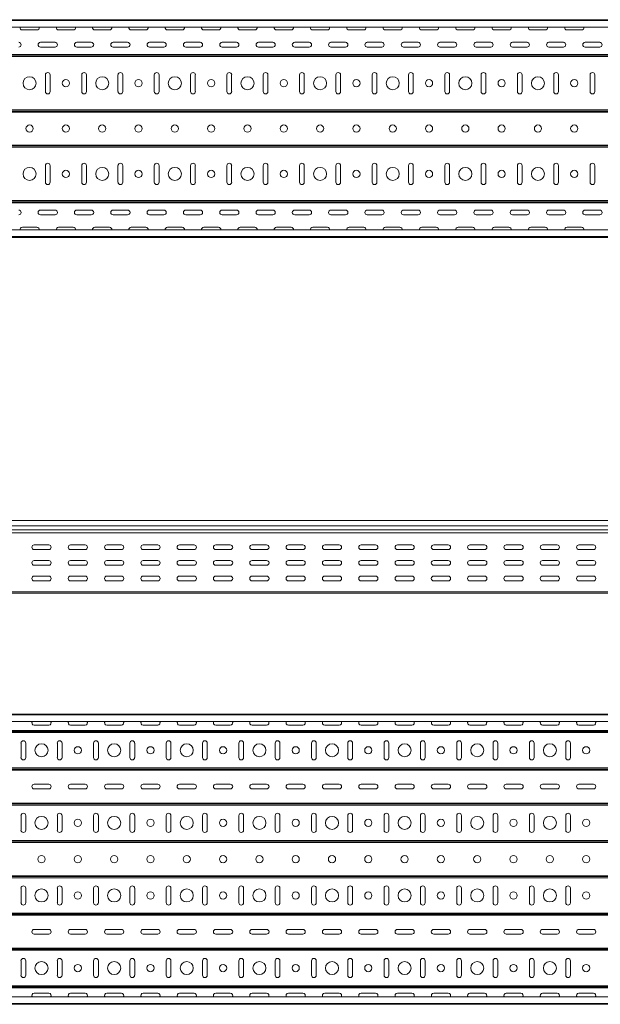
# Model space of a CAD drawing. Header units: millimetres. Extents: x -687 to 2818, y -3045 to -131.
# Tile 8 of 11: x 1198 to 1997, y -3043 to -1687. Entities that reach past the tile are written whole.
import ezdxf

# ---------------------------------------------------------------- set-up
doc = ezdxf.new("R2010")
doc.units = ezdxf.units.MM

msp = doc.modelspace()

# ---------------------------------------------------------------- linework, layer by layer
at = {"color": 7, "linetype": 'Continuous', "lineweight": 15}
for p, q in [((333.4, -1686.6), (2801.4, -1686.6)), ((2801.4, -1687.7), (333.4, -1687.7)), ((333.4, -1696.8), (2801.4, -1696.8)), ((1221.4, -1700.7), (1201.4, -1700.7)), ((1271.4, -1700.7), (1251.4, -1700.7)), ((1321.4, -1700.7), (1301.4, -1700.7)), ((1371.4, -1700.7), (1351.4, -1700.7)), ((1421.4, -1700.7), (1401.4, -1700.7)), ((1471.4, -1700.7), (1451.4, -1700.7)), ((1521.4, -1700.7), (1501.4, -1700.7)), ((1571.4, -1700.7), (1551.4, -1700.7)), ((1621.4, -1700.7), (1601.4, -1700.7)), ((1671.4, -1700.7), (1651.4, -1700.7)), ((1721.4, -1700.7), (1701.4, -1700.7)), ((1771.4, -1700.7), (1751.4, -1700.7)), ((1821.4, -1700.7), (1801.4, -1700.7)), ((1871.4, -1700.7), (1851.4, -1700.7)), ((1921.4, -1700.7), (1901.4, -1700.7)), ((1971.4, -1700.7), (1951.4, -1700.7)), ((1226.4, -1717.7), (1246.4, -1717.7)), ((1276.4, -1717.7), (1296.4, -1717.7)), ((1326.4, -1717.7), (1346.4, -1717.7)), ((1376.4, -1717.7), (1396.4, -1717.7)), ((1426.4, -1717.7), (1446.4, -1717.7)), ((1476.4, -1717.7), (1496.4, -1717.7)), ((1526.4, -1717.7), (1546.4, -1717.7)), ((1576.4, -1717.7), (1596.4, -1717.7)), ((1626.4, -1717.7), (1646.4, -1717.7)), ((1676.4, -1717.7), (1696.4, -1717.7)), ((1726.4, -1717.7), (1746.4, -1717.7)), ((1776.4, -1717.7), (1796.4, -1717.7)), ((1826.4, -1717.7), (1846.4, -1717.7)), ((1876.4, -1717.7), (1896.4, -1717.7)), ((1926.4, -1717.7), (1946.4, -1717.7)), ((1976.4, -1717.7), (1996.4, -1717.7)), ((333.4, -1734.4), (2801.4, -1734.4)), ((333.4, -1735.4), (2801.4, -1735.4)), ((333.4, -1735.5), (2801.4, -1735.5)), ((1246.4, -1724.2), (1226.4, -1724.2)), ((1296.4, -1724.2), (1276.4, -1724.2)), ((1346.4, -1724.2), (1326.4, -1724.2)), ((1396.4, -1724.2), (1376.4, -1724.2)), ((1446.4, -1724.2), (1426.4, -1724.2)), ((1496.4, -1724.2), (1476.4, -1724.2)), ((1546.4, -1724.2), (1526.4, -1724.2)), ((1596.4, -1724.2), (1576.4, -1724.2)), ((1646.4, -1724.2), (1626.4, -1724.2)), ((1696.4, -1724.2), (1676.4, -1724.2)), ((1746.4, -1724.2), (1726.4, -1724.2)), ((1796.4, -1724.2), (1776.4, -1724.2)), ((1846.4, -1724.2), (1826.4, -1724.2)), ((1896.4, -1724.2), (1876.4, -1724.2)), ((1946.4, -1724.2), (1926.4, -1724.2)), ((1996.4, -1724.2), (1976.4, -1724.2)), ((333.4, -1737.2), (2801.4, -1737.2)), ((1233.1, -1785.6), (1233.1, -1762.6)), ((1239.6, -1762.6), (1239.6, -1785.6)), ((1283.1, -1785.6), (1283.1, -1762.6)), ((1289.6, -1762.6), (1289.6, -1785.6)), ((1333.1, -1785.6), (1333.1, -1762.6)), ((1339.6, -1762.6), (1339.6, -1785.6)), ((1383.1, -1785.6), (1383.1, -1762.6)), ((1389.6, -1762.6), (1389.6, -1785.6)), ((1433.1, -1785.6), (1433.1, -1762.6)), ((1439.6, -1762.6), (1439.6, -1785.6)), ((1483.1, -1785.6), (1483.1, -1762.6)), ((1489.6, -1762.6), (1489.6, -1785.6)), ((1533.1, -1785.6), (1533.1, -1762.6)), ((1539.6, -1762.6), (1539.6, -1785.6)), ((1583.1, -1785.6), (1583.1, -1762.6)), ((1589.6, -1762.6), (1589.6, -1785.6)), ((1633.1, -1785.6), (1633.1, -1762.6)), ((1639.6, -1762.6), (1639.6, -1785.6)), ((1683.1, -1785.6), (1683.1, -1762.6)), ((1689.6, -1762.6), (1689.6, -1785.6)), ((1733.1, -1785.6), (1733.1, -1762.6)), ((1739.6, -1762.6), (1739.6, -1785.6)), ((1783.1, -1785.6), (1783.1, -1762.6)), ((1789.6, -1762.6), (1789.6, -1785.6)), ((1833.1, -1785.6), (1833.1, -1762.6)), ((1839.6, -1762.6), (1839.6, -1785.6)), ((1883.1, -1785.6), (1883.1, -1762.6)), ((1889.6, -1762.6), (1889.6, -1785.6)), ((1933.1, -1785.6), (1933.1, -1762.6)), ((1939.6, -1762.6), (1939.6, -1785.6)), ((1983.1, -1785.6), (1983.1, -1762.6)), ((1989.6, -1762.6), (1989.6, -1785.6)), ((333.4, -1810.9), (2801.4, -1810.9)), ((333.4, -1812.6), (2801.4, -1812.6)), ((333.4, -1812.7), (2801.4, -1812.7)), ((333.4, -1813.8), (2801.4, -1813.8)), ((333.4, -1859.4), (2801.4, -1859.4)), ((333.4, -1860.4), (2801.4, -1860.4)), ((333.4, -1860.5), (2801.4, -1860.5)), ((333.4, -1862.2), (2801.4, -1862.2)), ((1233.1, -1910.6), (1233.1, -1887.6)), ((1239.6, -1887.6), (1239.6, -1910.6)), ((1283.1, -1910.6), (1283.1, -1887.6)), ((1289.6, -1887.6), (1289.6, -1910.6)), ((1333.1, -1910.6), (1333.1, -1887.6)), ((1339.6, -1887.6), (1339.6, -1910.6)), ((1383.1, -1910.6), (1383.1, -1887.6)), ((1389.6, -1887.6), (1389.6, -1910.6)), ((1433.1, -1910.6), (1433.1, -1887.6)), ((1439.6, -1887.6), (1439.6, -1910.6)), ((1483.1, -1910.6), (1483.1, -1887.6)), ((1489.6, -1887.6), (1489.6, -1910.6)), ((1533.1, -1910.6), (1533.1, -1887.6)), ((1539.6, -1887.6), (1539.6, -1910.6)), ((1583.1, -1910.6), (1583.1, -1887.6)), ((1589.6, -1887.6), (1589.6, -1910.6)), ((1633.1, -1910.6), (1633.1, -1887.6)), ((1639.6, -1887.6), (1639.6, -1910.6)), ((1683.1, -1910.6), (1683.1, -1887.6)), ((1689.6, -1887.6), (1689.6, -1910.6)), ((1733.1, -1910.6), (1733.1, -1887.6)), ((1739.6, -1887.6), (1739.6, -1910.6)), ((1783.1, -1910.6), (1783.1, -1887.6)), ((1789.6, -1887.6), (1789.6, -1910.6)), ((1833.1, -1910.6), (1833.1, -1887.6)), ((1839.6, -1887.6), (1839.6, -1910.6)), ((1883.1, -1910.6), (1883.1, -1887.6)), ((1889.6, -1887.6), (1889.6, -1910.6)), ((1933.1, -1910.6), (1933.1, -1887.6)), ((1939.6, -1887.6), (1939.6, -1910.6)), ((1983.1, -1910.6), (1983.1, -1887.6)), ((1989.6, -1887.6), (1989.6, -1910.6)), ((333.4, -1935.9), (2801.4, -1935.9)), ((333.4, -1937.6), (2801.4, -1937.6)), ((333.4, -1937.7), (2801.4, -1937.7)), ((333.4, -1938.8), (2801.4, -1938.8)), ((1226.4, -1948.9), (1246.4, -1948.9)), ((1276.4, -1948.9), (1296.4, -1948.9)), ((1326.4, -1948.9), (1346.4, -1948.9)), ((1376.4, -1948.9), (1396.4, -1948.9)), ((1426.4, -1948.9), (1446.4, -1948.9)), ((1476.4, -1948.9), (1496.4, -1948.9)), ((1526.4, -1948.9), (1546.4, -1948.9)), ((1576.4, -1948.9), (1596.4, -1948.9)), ((1626.4, -1948.9), (1646.4, -1948.9)), ((1676.4, -1948.9), (1696.4, -1948.9)), ((1726.4, -1948.9), (1746.4, -1948.9)), ((1776.4, -1948.9), (1796.4, -1948.9)), ((1826.4, -1948.9), (1846.4, -1948.9)), ((1876.4, -1948.9), (1896.4, -1948.9)), ((1926.4, -1948.9), (1946.4, -1948.9)), ((1976.4, -1948.9), (1996.4, -1948.9)), ((1246.4, -1955.4), (1226.4, -1955.4)), ((1296.4, -1955.4), (1276.4, -1955.4)), ((1346.4, -1955.4), (1326.4, -1955.4)), ((1396.4, -1955.4), (1376.4, -1955.4)), ((1446.4, -1955.4), (1426.4, -1955.4)), ((1496.4, -1955.4), (1476.4, -1955.4)), ((1546.4, -1955.4), (1526.4, -1955.4)), ((1596.4, -1955.4), (1576.4, -1955.4)), ((1646.4, -1955.4), (1626.4, -1955.4)), ((1696.4, -1955.4), (1676.4, -1955.4)), ((1746.4, -1955.4), (1726.4, -1955.4)), ((1796.4, -1955.4), (1776.4, -1955.4)), ((1846.4, -1955.4), (1826.4, -1955.4)), ((1896.4, -1955.4), (1876.4, -1955.4)), ((1946.4, -1955.4), (1926.4, -1955.4)), ((1996.4, -1955.4), (1976.4, -1955.4)), ((2801.4, -1976.3), (333.4, -1976.3)), ((1201.4, -1972.4), (1221.4, -1972.4)), ((1251.4, -1972.4), (1271.4, -1972.4)), ((1301.4, -1972.4), (1321.4, -1972.4)), ((1351.4, -1972.4), (1371.4, -1972.4)), ((1401.4, -1972.4), (1421.4, -1972.4)), ((1451.4, -1972.4), (1471.4, -1972.4)), ((1501.4, -1972.4), (1521.4, -1972.4)), ((1551.4, -1972.4), (1571.4, -1972.4)), ((1601.4, -1972.4), (1621.4, -1972.4)), ((1651.4, -1972.4), (1671.4, -1972.4)), ((1701.4, -1972.4), (1721.4, -1972.4)), ((1751.4, -1972.4), (1771.4, -1972.4)), ((1801.4, -1972.4), (1821.4, -1972.4)), ((1851.4, -1972.4), (1871.4, -1972.4)), ((1901.4, -1972.4), (1921.4, -1972.4)), ((1951.4, -1972.4), (1971.4, -1972.4)), ((333.4, -1985.4), (2801.4, -1985.4)), ((333.4, -1986.6), (2801.4, -1986.6)), ((2817.8, -2376.5), (349.8, -2376.5)), ((349.8, -2384), (2817.8, -2384)), ((349.8, -2389.3), (2817.8, -2389.3)), ((349.8, -2389.6), (2817.8, -2389.6)), ((349.8, -2393.8), (2817.8, -2393.8)), ((1237.8, -2410.2), (1217.8, -2410.2)), ((1287.8, -2410.2), (1267.8, -2410.2)), ((1337.8, -2410.2), (1317.8, -2410.2)), ((1387.8, -2410.2), (1367.8, -2410.2)), ((1437.8, -2410.2), (1417.8, -2410.2)), ((1487.8, -2410.2), (1467.8, -2410.2)), ((1537.8, -2410.2), (1517.8, -2410.2)), ((1587.8, -2410.2), (1567.8, -2410.2)), ((1637.8, -2410.2), (1617.8, -2410.2)), ((1687.8, -2410.2), (1667.8, -2410.2)), ((1737.8, -2410.2), (1717.8, -2410.2)), ((1787.8, -2410.2), (1767.8, -2410.2)), ((1837.8, -2410.2), (1817.8, -2410.2)), ((1887.8, -2410.2), (1867.8, -2410.2)), ((1937.8, -2410.2), (1917.8, -2410.2)), ((1987.8, -2410.2), (1967.8, -2410.2)), ((1217.8, -2416.7), (1237.8, -2416.7)), ((1267.8, -2416.7), (1287.8, -2416.7)), ((1317.8, -2416.7), (1337.8, -2416.7)), ((1367.8, -2416.7), (1387.8, -2416.7)), ((1417.8, -2416.7), (1437.8, -2416.7)), ((1467.8, -2416.7), (1487.8, -2416.7)), ((1517.8, -2416.7), (1537.8, -2416.7)), ((1567.8, -2416.7), (1587.8, -2416.7)), ((1617.8, -2416.7), (1637.8, -2416.7)), ((1667.8, -2416.7), (1687.8, -2416.7)), ((1717.8, -2416.7), (1737.8, -2416.7)), ((1767.8, -2416.7), (1787.8, -2416.7)), ((1817.8, -2416.7), (1837.8, -2416.7)), ((1867.8, -2416.7), (1887.8, -2416.7)), ((1917.8, -2416.7), (1937.8, -2416.7)), ((1967.8, -2416.7), (1987.8, -2416.7)), ((1237.8, -2431.7), (1217.8, -2431.7)), ((1217.8, -2438.2), (1237.8, -2438.2)), ((1287.8, -2431.7), (1267.8, -2431.7)), ((1267.8, -2438.2), (1287.8, -2438.2)), ((1337.8, -2431.7), (1317.8, -2431.7)), ((1317.8, -2438.2), (1337.8, -2438.2)), ((1387.8, -2431.7), (1367.8, -2431.7)), ((1367.8, -2438.2), (1387.8, -2438.2)), ((1437.8, -2431.7), (1417.8, -2431.7)), ((1417.8, -2438.2), (1437.8, -2438.2)), ((1487.8, -2431.7), (1467.8, -2431.7)), ((1467.8, -2438.2), (1487.8, -2438.2)), ((1537.8, -2431.7), (1517.8, -2431.7)), ((1517.8, -2438.2), (1537.8, -2438.2)), ((1587.8, -2431.7), (1567.8, -2431.7)), ((1567.8, -2438.2), (1587.8, -2438.2)), ((1637.8, -2431.7), (1617.8, -2431.7)), ((1617.8, -2438.2), (1637.8, -2438.2)), ((1687.8, -2431.7), (1667.8, -2431.7)), ((1667.8, -2438.2), (1687.8, -2438.2)), ((1737.8, -2431.7), (1717.8, -2431.7)), ((1717.8, -2438.2), (1737.8, -2438.2)), ((1787.8, -2431.7), (1767.8, -2431.7)), ((1767.8, -2438.2), (1787.8, -2438.2)), ((1837.8, -2431.7), (1817.8, -2431.7)), ((1817.8, -2438.2), (1837.8, -2438.2)), ((1887.8, -2431.7), (1867.8, -2431.7)), ((1867.8, -2438.2), (1887.8, -2438.2)), ((1937.8, -2431.7), (1917.8, -2431.7)), ((1917.8, -2438.2), (1937.8, -2438.2)), ((1987.8, -2431.7), (1967.8, -2431.7)), ((1967.8, -2438.2), (1987.8, -2438.2)), ((1237.8, -2453.2), (1217.8, -2453.2)), ((1287.8, -2453.2), (1267.8, -2453.2)), ((1337.8, -2453.2), (1317.8, -2453.2)), ((1387.8, -2453.2), (1367.8, -2453.2)), ((1437.8, -2453.2), (1417.8, -2453.2)), ((1487.8, -2453.2), (1467.8, -2453.2)), ((1537.8, -2453.2), (1517.8, -2453.2)), ((1587.8, -2453.2), (1567.8, -2453.2)), ((1637.8, -2453.2), (1617.8, -2453.2)), ((1687.8, -2453.2), (1667.8, -2453.2)), ((1737.8, -2453.2), (1717.8, -2453.2)), ((1787.8, -2453.2), (1767.8, -2453.2)), ((1837.8, -2453.2), (1817.8, -2453.2)), ((1887.8, -2453.2), (1867.8, -2453.2)), ((1937.8, -2453.2), (1917.8, -2453.2)), ((1987.8, -2453.2), (1967.8, -2453.2)), ((1217.8, -2459.7), (1237.8, -2459.7)), ((1267.8, -2459.7), (1287.8, -2459.7)), ((1317.8, -2459.7), (1337.8, -2459.7)), ((1367.8, -2459.7), (1387.8, -2459.7)), ((1417.8, -2459.7), (1437.8, -2459.7)), ((1467.8, -2459.7), (1487.8, -2459.7)), ((1517.8, -2459.7), (1537.8, -2459.7)), ((1567.8, -2459.7), (1587.8, -2459.7)), ((1617.8, -2459.7), (1637.8, -2459.7)), ((1667.8, -2459.7), (1687.8, -2459.7)), ((1717.8, -2459.7), (1737.8, -2459.7)), ((1767.8, -2459.7), (1787.8, -2459.7)), ((1817.8, -2459.7), (1837.8, -2459.7)), ((1867.8, -2459.7), (1887.8, -2459.7)), ((1917.8, -2459.7), (1937.8, -2459.7)), ((1967.8, -2459.7), (1987.8, -2459.7)), ((349.8, -2474.7), (2817.8, -2474.7)), ((349.8, -2476.5), (2817.8, -2476.5)), ((349.8, -2643.2), (2817.8, -2643.2)), ((2817.8, -2644.3), (349.8, -2644.3)), ((349.8, -2653.4), (2817.8, -2653.4)), ((1237.8, -2658.7), (1217.8, -2658.7)), ((1287.8, -2658.7), (1267.8, -2658.7)), ((1337.8, -2658.7), (1317.8, -2658.7)), ((1387.8, -2658.7), (1367.8, -2658.7)), ((1437.8, -2658.7), (1417.8, -2658.7)), ((1487.8, -2658.7), (1467.8, -2658.7)), ((1537.8, -2658.7), (1517.8, -2658.7)), ((1587.8, -2658.7), (1567.8, -2658.7)), ((1637.8, -2658.7), (1617.8, -2658.7)), ((1687.8, -2658.7), (1667.8, -2658.7)), ((1737.8, -2658.7), (1717.8, -2658.7)), ((1787.8, -2658.7), (1767.8, -2658.7)), ((1837.8, -2658.7), (1817.8, -2658.7)), ((1887.8, -2658.7), (1867.8, -2658.7)), ((1937.8, -2658.7), (1917.8, -2658.7)), ((1987.8, -2658.7), (1967.8, -2658.7)), ((349.8, -2666), (2817.8, -2666)), ((349.8, -2667), (2817.8, -2667)), ((349.8, -2667.1), (2817.8, -2667.1)), ((349.8, -2668.8), (2817.8, -2668.8)), ((1199.6, -2703.2), (1199.6, -2683.2)), ((1206.1, -2683.2), (1206.1, -2703.2)), ((1249.6, -2703.2), (1249.6, -2683.2)), ((1256.1, -2683.2), (1256.1, -2703.2)), ((1299.6, -2703.2), (1299.6, -2683.2)), ((1306.1, -2683.2), (1306.1, -2703.2)), ((1349.6, -2703.2), (1349.6, -2683.2)), ((1356.1, -2683.2), (1356.1, -2703.2)), ((1399.6, -2703.2), (1399.6, -2683.2)), ((1406.1, -2683.2), (1406.1, -2703.2)), ((1449.6, -2703.2), (1449.6, -2683.2)), ((1456.1, -2683.2), (1456.1, -2703.2)), ((1499.6, -2703.2), (1499.6, -2683.2)), ((1506.1, -2683.2), (1506.1, -2703.2)), ((1549.6, -2703.2), (1549.6, -2683.2)), ((1556.1, -2683.2), (1556.1, -2703.2)), ((1599.6, -2703.2), (1599.6, -2683.2)), ((1606.1, -2683.2), (1606.1, -2703.2)), ((1649.6, -2703.2), (1649.6, -2683.2)), ((1656.1, -2683.2), (1656.1, -2703.2)), ((1699.6, -2703.2), (1699.6, -2683.2)), ((1706.1, -2683.2), (1706.1, -2703.2)), ((1749.6, -2703.2), (1749.6, -2683.2)), ((1756.1, -2683.2), (1756.1, -2703.2)), ((1799.6, -2703.2), (1799.6, -2683.2)), ((1806.1, -2683.2), (1806.1, -2703.2)), ((1849.6, -2703.2), (1849.6, -2683.2)), ((1856.1, -2683.2), (1856.1, -2703.2)), ((1899.6, -2703.2), (1899.6, -2683.2)), ((1906.1, -2683.2), (1906.1, -2703.2)), ((1949.6, -2703.2), (1949.6, -2683.2)), ((1956.1, -2683.2), (1956.1, -2703.2)), ((349.8, -2717.5), (2817.8, -2717.5)), ((349.8, -2719.2), (2817.8, -2719.2)), ((349.8, -2719.3), (2817.8, -2719.3)), ((349.8, -2720.4), (2817.8, -2720.4)), ((1217.8, -2739.9), (1237.8, -2739.9)), ((1267.8, -2739.9), (1287.8, -2739.9)), ((1317.8, -2739.9), (1337.8, -2739.9)), ((1367.8, -2739.9), (1387.8, -2739.9)), ((1417.8, -2739.9), (1437.8, -2739.9)), ((1467.8, -2739.9), (1487.8, -2739.9)), ((1517.8, -2739.9), (1537.8, -2739.9)), ((1567.8, -2739.9), (1587.8, -2739.9)), ((1617.8, -2739.9), (1637.8, -2739.9)), ((1667.8, -2739.9), (1687.8, -2739.9)), ((1717.8, -2739.9), (1737.8, -2739.9)), ((1767.8, -2739.9), (1787.8, -2739.9)), ((1817.8, -2739.9), (1837.8, -2739.9)), ((1867.8, -2739.9), (1887.8, -2739.9)), ((1917.8, -2739.9), (1937.8, -2739.9)), ((1967.8, -2739.9), (1987.8, -2739.9)), ((1237.8, -2746.4), (1217.8, -2746.4)), ((1287.8, -2746.4), (1267.8, -2746.4)), ((1337.8, -2746.4), (1317.8, -2746.4)), ((1387.8, -2746.4), (1367.8, -2746.4)), ((1437.8, -2746.4), (1417.8, -2746.4)), ((1487.8, -2746.4), (1467.8, -2746.4)), ((1537.8, -2746.4), (1517.8, -2746.4)), ((1587.8, -2746.4), (1567.8, -2746.4)), ((1637.8, -2746.4), (1617.8, -2746.4)), ((1687.8, -2746.4), (1667.8, -2746.4)), ((1737.8, -2746.4), (1717.8, -2746.4)), ((1787.8, -2746.4), (1767.8, -2746.4)), ((1837.8, -2746.4), (1817.8, -2746.4)), ((1887.8, -2746.4), (1867.8, -2746.4)), ((1937.8, -2746.4), (1917.8, -2746.4)), ((1987.8, -2746.4), (1967.8, -2746.4)), ((349.8, -2766), (2817.8, -2766)), ((349.8, -2767), (2817.8, -2767)), ((349.8, -2767.1), (2817.8, -2767.1)), ((349.8, -2768.8), (2817.8, -2768.8)), ((1199.6, -2803.2), (1199.6, -2783.2)), ((1206.1, -2783.2), (1206.1, -2803.2)), ((1249.6, -2803.2), (1249.6, -2783.2)), ((1256.1, -2783.2), (1256.1, -2803.2)), ((1299.6, -2803.2), (1299.6, -2783.2)), ((1306.1, -2783.2), (1306.1, -2803.2)), ((1349.6, -2803.2), (1349.6, -2783.2)), ((1356.1, -2783.2), (1356.1, -2803.2)), ((1399.6, -2803.2), (1399.6, -2783.2)), ((1406.1, -2783.2), (1406.1, -2803.2)), ((1449.6, -2803.2), (1449.6, -2783.2)), ((1456.1, -2783.2), (1456.1, -2803.2)), ((1499.6, -2803.2), (1499.6, -2783.2)), ((1506.1, -2783.2), (1506.1, -2803.2)), ((1549.6, -2803.2), (1549.6, -2783.2)), ((1556.1, -2783.2), (1556.1, -2803.2)), ((1599.6, -2803.2), (1599.6, -2783.2)), ((1606.1, -2783.2), (1606.1, -2803.2)), ((1649.6, -2803.2), (1649.6, -2783.2)), ((1656.1, -2783.2), (1656.1, -2803.2)), ((1699.6, -2803.2), (1699.6, -2783.2)), ((1706.1, -2783.2), (1706.1, -2803.2)), ((1749.6, -2803.2), (1749.6, -2783.2)), ((1756.1, -2783.2), (1756.1, -2803.2)), ((1799.6, -2803.2), (1799.6, -2783.2)), ((1806.1, -2783.2), (1806.1, -2803.2)), ((1849.6, -2803.2), (1849.6, -2783.2)), ((1856.1, -2783.2), (1856.1, -2803.2)), ((1899.6, -2803.2), (1899.6, -2783.2)), ((1906.1, -2783.2), (1906.1, -2803.2)), ((1949.6, -2803.2), (1949.6, -2783.2)), ((1956.1, -2783.2), (1956.1, -2803.2)), ((349.8, -2817.5), (2817.8, -2817.5)), ((349.8, -2819.2), (2817.8, -2819.2)), ((349.8, -2819.3), (2817.8, -2819.3)), ((349.8, -2820.4), (2817.8, -2820.4)), ((349.8, -2866), (2817.8, -2866)), ((349.8, -2867), (2817.8, -2867)), ((349.8, -2867.1), (2817.8, -2867.1)), ((349.8, -2868.8), (2817.8, -2868.8)), ((1199.6, -2903.2), (1199.6, -2883.2)), ((1206.1, -2883.2), (1206.1, -2903.2)), ((1249.6, -2903.2), (1249.6, -2883.2)), ((1256.1, -2883.2), (1256.1, -2903.2)), ((1299.6, -2903.2), (1299.6, -2883.2)), ((1306.1, -2883.2), (1306.1, -2903.2)), ((1349.6, -2903.2), (1349.6, -2883.2)), ((1356.1, -2883.2), (1356.1, -2903.2)), ((1399.6, -2903.2), (1399.6, -2883.2)), ((1406.1, -2883.2), (1406.1, -2903.2)), ((1449.6, -2903.2), (1449.6, -2883.2)), ((1456.1, -2883.2), (1456.1, -2903.2)), ((1499.6, -2903.2), (1499.6, -2883.2)), ((1506.1, -2883.2), (1506.1, -2903.2)), ((1549.6, -2903.2), (1549.6, -2883.2)), ((1556.1, -2883.2), (1556.1, -2903.2)), ((1599.6, -2903.2), (1599.6, -2883.2)), ((1606.1, -2883.2), (1606.1, -2903.2)), ((1649.6, -2903.2), (1649.6, -2883.2)), ((1656.1, -2883.2), (1656.1, -2903.2)), ((1699.6, -2903.2), (1699.6, -2883.2)), ((1706.1, -2883.2), (1706.1, -2903.2)), ((1749.6, -2903.2), (1749.6, -2883.2)), ((1756.1, -2883.2), (1756.1, -2903.2)), ((1799.6, -2903.2), (1799.6, -2883.2)), ((1806.1, -2883.2), (1806.1, -2903.2)), ((1849.6, -2903.2), (1849.6, -2883.2)), ((1856.1, -2883.2), (1856.1, -2903.2)), ((1899.6, -2903.2), (1899.6, -2883.2)), ((1906.1, -2883.2), (1906.1, -2903.2)), ((1949.6, -2903.2), (1949.6, -2883.2)), ((1956.1, -2883.2), (1956.1, -2903.2)), ((349.8, -2917.5), (2817.8, -2917.5)), ((349.8, -2919.2), (2817.8, -2919.2)), ((349.8, -2919.3), (2817.8, -2919.3)), ((349.8, -2920.4), (2817.8, -2920.4)), ((1217.8, -2939.9), (1237.8, -2939.9)), ((1267.8, -2939.9), (1287.8, -2939.9)), ((1317.8, -2939.9), (1337.8, -2939.9)), ((1367.8, -2939.9), (1387.8, -2939.9)), ((1417.8, -2939.9), (1437.8, -2939.9)), ((1467.8, -2939.9), (1487.8, -2939.9)), ((1517.8, -2939.9), (1537.8, -2939.9)), ((1567.8, -2939.9), (1587.8, -2939.9)), ((1617.8, -2939.9), (1637.8, -2939.9)), ((1667.8, -2939.9), (1687.8, -2939.9)), ((1717.8, -2939.9), (1737.8, -2939.9)), ((1767.8, -2939.9), (1787.8, -2939.9)), ((1817.8, -2939.9), (1837.8, -2939.9)), ((1867.8, -2939.9), (1887.8, -2939.9)), ((1917.8, -2939.9), (1937.8, -2939.9)), ((1967.8, -2939.9), (1987.8, -2939.9)), ((1237.8, -2946.4), (1217.8, -2946.4)), ((1287.8, -2946.4), (1267.8, -2946.4)), ((1337.8, -2946.4), (1317.8, -2946.4)), ((1387.8, -2946.4), (1367.8, -2946.4)), ((1437.8, -2946.4), (1417.8, -2946.4)), ((1487.8, -2946.4), (1467.8, -2946.4)), ((1537.8, -2946.4), (1517.8, -2946.4)), ((1587.8, -2946.4), (1567.8, -2946.4)), ((1637.8, -2946.4), (1617.8, -2946.4)), ((1687.8, -2946.4), (1667.8, -2946.4)), ((1737.8, -2946.4), (1717.8, -2946.4)), ((1787.8, -2946.4), (1767.8, -2946.4)), ((1837.8, -2946.4), (1817.8, -2946.4)), ((1887.8, -2946.4), (1867.8, -2946.4)), ((1937.8, -2946.4), (1917.8, -2946.4)), ((1987.8, -2946.4), (1967.8, -2946.4)), ((349.8, -2966), (2817.8, -2966)), ((349.8, -2967), (2817.8, -2967)), ((349.8, -2967.1), (2817.8, -2967.1)), ((349.8, -2968.8), (2817.8, -2968.8)), ((1199.6, -3003.2), (1199.6, -2983.2)), ((1206.1, -2983.2), (1206.1, -3003.2)), ((1249.6, -3003.2), (1249.6, -2983.2)), ((1256.1, -2983.2), (1256.1, -3003.2)), ((1299.6, -3003.2), (1299.6, -2983.2)), ((1306.1, -2983.2), (1306.1, -3003.2)), ((1349.6, -3003.2), (1349.6, -2983.2)), ((1356.1, -2983.2), (1356.1, -3003.2)), ((1399.6, -3003.2), (1399.6, -2983.2)), ((1406.1, -2983.2), (1406.1, -3003.2)), ((1449.6, -3003.2), (1449.6, -2983.2)), ((1456.1, -2983.2), (1456.1, -3003.2)), ((1499.6, -3003.2), (1499.6, -2983.2)), ((1506.1, -2983.2), (1506.1, -3003.2)), ((1549.6, -3003.2), (1549.6, -2983.2)), ((1556.1, -2983.2), (1556.1, -3003.2)), ((1599.6, -3003.2), (1599.6, -2983.2)), ((1606.1, -2983.2), (1606.1, -3003.2)), ((1649.6, -3003.2), (1649.6, -2983.2)), ((1656.1, -2983.2), (1656.1, -3003.2)), ((1699.6, -3003.2), (1699.6, -2983.2)), ((1706.1, -2983.2), (1706.1, -3003.2)), ((1749.6, -3003.2), (1749.6, -2983.2)), ((1756.1, -2983.2), (1756.1, -3003.2)), ((1799.6, -3003.2), (1799.6, -2983.2)), ((1806.1, -2983.2), (1806.1, -3003.2)), ((1849.6, -3003.2), (1849.6, -2983.2)), ((1856.1, -2983.2), (1856.1, -3003.2)), ((1899.6, -3003.2), (1899.6, -2983.2)), ((1906.1, -2983.2), (1906.1, -3003.2)), ((1949.6, -3003.2), (1949.6, -2983.2)), ((1956.1, -2983.2), (1956.1, -3003.2)), ((349.8, -3017.5), (2817.8, -3017.5)), ((349.8, -3019.2), (2817.8, -3019.2)), ((349.8, -3019.3), (2817.8, -3019.3)), ((349.8, -3020.4), (2817.8, -3020.4)), ((2817.8, -3032.9), (349.8, -3032.9)), ((1217.8, -3027.6), (1237.8, -3027.6)), ((1267.8, -3027.6), (1287.8, -3027.6)), ((1317.8, -3027.6), (1337.8, -3027.6)), ((1367.8, -3027.6), (1387.8, -3027.6)), ((1417.8, -3027.6), (1437.8, -3027.6)), ((1467.8, -3027.6), (1487.8, -3027.6)), ((1517.8, -3027.6), (1537.8, -3027.6)), ((1567.8, -3027.6), (1587.8, -3027.6)), ((1617.8, -3027.6), (1637.8, -3027.6)), ((1667.8, -3027.6), (1687.8, -3027.6)), ((1717.8, -3027.6), (1737.8, -3027.6)), ((1767.8, -3027.6), (1787.8, -3027.6)), ((1817.8, -3027.6), (1837.8, -3027.6)), ((1867.8, -3027.6), (1887.8, -3027.6)), ((1917.8, -3027.6), (1937.8, -3027.6)), ((1967.8, -3027.6), (1987.8, -3027.6)), ((349.8, -3042), (2817.8, -3042)), ((349.8, -3043.2), (2817.8, -3043.2))]:
    msp.add_line(p, q, dxfattribs=at)
for centre, radius in [((1211.4, -1774.1), 9), ((1261.4, -1774.1), 5), ((1311.4, -1774.1), 9), ((1361.4, -1774.1), 5), ((1411.4, -1774.1), 9), ((1461.4, -1774.1), 5), ((1511.4, -1774.1), 9), ((1561.4, -1774.1), 5), ((1611.4, -1774.1), 9), ((1661.4, -1774.1), 5), ((1711.4, -1774.1), 9), ((1761.4, -1774.1), 5), ((1811.4, -1774.1), 9), ((1861.4, -1774.1), 5), ((1911.4, -1774.1), 9), ((1961.4, -1774.1), 5), ((1211.4, -1836.6), 5), ((1261.4, -1836.6), 5), ((1311.4, -1836.6), 5), ((1361.4, -1836.6), 5), ((1411.4, -1836.6), 5), ((1461.4, -1836.6), 5), ((1511.4, -1836.6), 5), ((1561.4, -1836.6), 5), ((1611.4, -1836.6), 5), ((1661.4, -1836.6), 5), ((1711.4, -1836.6), 5), ((1761.4, -1836.6), 5), ((1811.4, -1836.6), 5), ((1861.4, -1836.6), 5), ((1911.4, -1836.6), 5), ((1961.4, -1836.6), 5), ((1211.4, -1899.1), 9), ((1261.4, -1899.1), 5), ((1311.4, -1899.1), 9), ((1361.4, -1899.1), 5), ((1411.4, -1899.1), 9), ((1461.4, -1899.1), 5), ((1511.4, -1899.1), 9), ((1561.4, -1899.1), 5), ((1611.4, -1899.1), 9), ((1661.4, -1899.1), 5), ((1711.4, -1899.1), 9), ((1761.4, -1899.1), 5), ((1811.4, -1899.1), 9), ((1861.4, -1899.1), 5), ((1911.4, -1899.1), 9), ((1961.4, -1899.1), 5), ((1227.8, -2693.2), 9), ((1327.8, -2693.2), 9), ((1427.8, -2693.2), 9), ((1527.8, -2693.2), 9), ((1627.8, -2693.2), 9), ((1727.8, -2693.2), 9), ((1827.8, -2693.2), 9), ((1927.8, -2693.2), 9), ((1277.8, -2693.2), 5), ((1377.8, -2693.2), 5), ((1477.8, -2693.2), 5), ((1577.8, -2693.2), 5), ((1677.8, -2693.2), 5), ((1777.8, -2693.2), 5), ((1877.8, -2693.2), 5), ((1977.8, -2693.2), 5), ((1227.8, -2793.2), 9), ((1277.8, -2793.2), 5), ((1327.8, -2793.2), 9), ((1377.8, -2793.2), 5), ((1427.8, -2793.2), 9), ((1477.8, -2793.2), 5), ((1527.8, -2793.2), 9), ((1577.8, -2793.2), 5), ((1627.8, -2793.2), 9), ((1677.8, -2793.2), 5), ((1727.8, -2793.2), 9), ((1777.8, -2793.2), 5), ((1827.8, -2793.2), 9), ((1877.8, -2793.2), 5), ((1927.8, -2793.2), 9), ((1977.8, -2793.2), 5), ((1227.8, -2843.2), 5), ((1277.8, -2843.2), 5), ((1327.8, -2843.2), 5), ((1377.8, -2843.2), 5), ((1427.8, -2843.2), 5), ((1477.8, -2843.2), 5), ((1527.8, -2843.2), 5), ((1577.8, -2843.2), 5), ((1627.8, -2843.2), 5), ((1677.8, -2843.2), 5), ((1727.8, -2843.2), 5), ((1777.8, -2843.2), 5), ((1827.8, -2843.2), 5), ((1877.8, -2843.2), 5), ((1927.8, -2843.2), 5), ((1977.8, -2843.2), 5), ((1227.8, -2893.2), 9), ((1277.8, -2893.2), 5), ((1327.8, -2893.2), 9), ((1377.8, -2893.2), 5), ((1427.8, -2893.2), 9), ((1477.8, -2893.2), 5), ((1527.8, -2893.2), 9), ((1577.8, -2893.2), 5), ((1627.8, -2893.2), 9), ((1677.8, -2893.2), 5), ((1727.8, -2893.2), 9), ((1777.8, -2893.2), 5), ((1827.8, -2893.2), 9), ((1877.8, -2893.2), 5), ((1927.8, -2893.2), 9), ((1977.8, -2893.2), 5), ((1227.8, -2993.2), 9), ((1327.8, -2993.2), 9), ((1427.8, -2993.2), 9), ((1527.8, -2993.2), 9), ((1627.8, -2993.2), 9), ((1727.8, -2993.2), 9), ((1827.8, -2993.2), 9), ((1927.8, -2993.2), 9), ((1277.8, -2993.2), 5), ((1377.8, -2993.2), 5), ((1477.8, -2993.2), 5), ((1577.8, -2993.2), 5), ((1677.8, -2993.2), 5), ((1777.8, -2993.2), 5), ((1877.8, -2993.2), 5), ((1977.8, -2993.2), 5)]:
    msp.add_circle(centre, radius, dxfattribs=at)
for centre, start, end in [((1201.4, -1697.5), 167.8599, 270), ((1221.4, -1697.5), 270, 12.1401), ((1251.4, -1697.5), 167.8599, 270), ((1271.4, -1697.5), 270, 12.1401), ((1301.4, -1697.5), 167.8599, 270), ((1321.4, -1697.5), 270, 12.1401), ((1351.4, -1697.5), 167.8599, 270), ((1371.4, -1697.5), 270, 12.1401), ((1401.4, -1697.5), 167.8599, 270), ((1421.4, -1697.5), 270, 12.1401), ((1451.4, -1697.5), 167.8599, 270), ((1471.4, -1697.5), 270, 12.1401), ((1501.4, -1697.5), 167.8599, 270), ((1521.4, -1697.5), 270, 12.1401), ((1551.4, -1697.5), 167.8599, 270), ((1571.4, -1697.5), 270, 12.1401), ((1601.4, -1697.5), 167.8599, 270), ((1621.4, -1697.5), 270, 12.1401), ((1651.4, -1697.5), 167.8599, 270), ((1671.4, -1697.5), 270, 12.1401), ((1701.4, -1697.5), 167.8599, 270), ((1721.4, -1697.5), 270, 12.1401), ((1751.4, -1697.5), 167.8599, 270), ((1771.4, -1697.5), 270, 12.1401), ((1801.4, -1697.5), 167.8599, 270), ((1821.4, -1697.5), 270, 12.1401), ((1851.4, -1697.5), 167.8599, 270), ((1871.4, -1697.5), 270, 12.1401), ((1901.4, -1697.5), 167.8599, 270), ((1921.4, -1697.5), 270, 12.1401), ((1951.4, -1697.5), 167.8599, 270), ((1971.4, -1697.5), 270, 12.1401), ((1196.4, -1721), 270, 90), ((1226.4, -1721), 90, 270), ((1246.4, -1721), 270, 90), ((1276.4, -1721), 90, 270), ((1296.4, -1721), 270, 90), ((1326.4, -1721), 90, 270), ((1346.4, -1721), 270, 90), ((1376.4, -1721), 90, 270), ((1396.4, -1721), 270, 90), ((1426.4, -1721), 90, 270), ((1446.4, -1721), 270, 90), ((1476.4, -1721), 90, 270), ((1496.4, -1721), 270, 90), ((1526.4, -1721), 90, 270), ((1546.4, -1721), 270, 90), ((1576.4, -1721), 90, 270), ((1596.4, -1721), 270, 90), ((1626.4, -1721), 90, 270), ((1646.4, -1721), 270, 90), ((1676.4, -1721), 90, 270), ((1696.4, -1721), 270, 90), ((1726.4, -1721), 90, 270), ((1746.4, -1721), 270, 90), ((1776.4, -1721), 90, 270), ((1796.4, -1721), 270, 90), ((1826.4, -1721), 90, 270), ((1846.4, -1721), 270, 90), ((1876.4, -1721), 90, 270), ((1896.4, -1721), 270, 90), ((1926.4, -1721), 90, 270), ((1946.4, -1721), 270, 90), ((1976.4, -1721), 90, 270), ((1996.4, -1721), 270, 90), ((1236.4, -1762.6), 0, 180), ((1286.4, -1762.6), 0, 180), ((1336.4, -1762.6), 0, 180), ((1386.4, -1762.6), 0, 180), ((1436.4, -1762.6), 0, 180), ((1486.4, -1762.6), 0, 180), ((1536.4, -1762.6), 0, 180), ((1586.4, -1762.6), 0, 180), ((1636.4, -1762.6), 0, 180), ((1686.4, -1762.6), 0, 180), ((1736.4, -1762.6), 0, 180), ((1786.4, -1762.6), 0, 180), ((1836.4, -1762.6), 0, 180), ((1886.4, -1762.6), 0, 180), ((1936.4, -1762.6), 0, 180), ((1986.4, -1762.6), 0, 180), ((1236.4, -1785.6), 180, 0), ((1286.4, -1785.6), 180, 0), ((1336.4, -1785.6), 180, 0), ((1386.4, -1785.6), 180, 0), ((1436.4, -1785.6), 180, 0), ((1486.4, -1785.6), 180, 0), ((1536.4, -1785.6), 180, 0), ((1586.4, -1785.6), 180, 360), ((1636.4, -1785.6), 180, 0), ((1686.4, -1785.6), 180, 360), ((1736.4, -1785.6), 180, 0), ((1786.4, -1785.6), 180, 360), ((1836.4, -1785.6), 180, 0), ((1886.4, -1785.6), 180, 0), ((1936.4, -1785.6), 180, 0), ((1986.4, -1785.6), 180, 0), ((1236.4, -1887.6), 0, 180), ((1286.4, -1887.6), 0, 180), ((1336.4, -1887.6), 0, 180), ((1386.4, -1887.6), 0, 180), ((1436.4, -1887.6), 0, 180), ((1486.4, -1887.6), 0, 180), ((1536.4, -1887.6), 0, 180), ((1586.4, -1887.6), 0, 180), ((1636.4, -1887.6), 0, 180), ((1686.4, -1887.6), 0, 180), ((1736.4, -1887.6), 0, 180), ((1786.4, -1887.6), 0, 180), ((1836.4, -1887.6), 0, 180), ((1886.4, -1887.6), 0, 180), ((1936.4, -1887.6), 0, 180), ((1986.4, -1887.6), 0, 180), ((1236.4, -1910.6), 180, 0), ((1286.4, -1910.6), 180, 0), ((1336.4, -1910.6), 180, 0), ((1386.4, -1910.6), 180, 0), ((1436.4, -1910.6), 180, 0), ((1486.4, -1910.6), 180, 0), ((1536.4, -1910.6), 180, 0), ((1586.4, -1910.6), 180, 0), ((1636.4, -1910.6), 180, 0), ((1686.4, -1910.6), 180, 0), ((1736.4, -1910.6), 180, 0), ((1786.4, -1910.6), 180, 0), ((1836.4, -1910.6), 180, 0), ((1886.4, -1910.6), 180, 0), ((1936.4, -1910.6), 180, 0), ((1986.4, -1910.6), 180, 0), ((1196.4, -1952.2), 270, 90), ((1226.4, -1952.2), 90, 270), ((1246.4, -1952.2), 270, 90), ((1276.4, -1952.2), 90, 270), ((1296.4, -1952.2), 270, 90), ((1326.4, -1952.2), 90, 270), ((1346.4, -1952.2), 270, 90), ((1376.4, -1952.2), 90, 270), ((1396.4, -1952.2), 270, 90), ((1426.4, -1952.2), 90, 270), ((1446.4, -1952.2), 270, 90), ((1476.4, -1952.2), 90, 270), ((1496.4, -1952.2), 270, 90), ((1526.4, -1952.2), 90, 270), ((1546.4, -1952.2), 270, 90), ((1576.4, -1952.2), 90, 270), ((1596.4, -1952.2), 270, 90), ((1626.4, -1952.2), 90, 270), ((1646.4, -1952.2), 270, 90), ((1676.4, -1952.2), 90, 270), ((1696.4, -1952.2), 270, 90), ((1726.4, -1952.2), 90, 270), ((1746.4, -1952.2), 270, 90), ((1776.4, -1952.2), 90, 270), ((1796.4, -1952.2), 270, 90), ((1826.4, -1952.2), 90, 270), ((1846.4, -1952.2), 270, 90), ((1876.4, -1952.2), 90, 270), ((1896.4, -1952.2), 270, 90), ((1926.4, -1952.2), 90, 270), ((1946.4, -1952.2), 270, 90), ((1976.4, -1952.2), 90, 270), ((1996.4, -1952.2), 270, 90), ((1201.4, -1975.7), 90, 192.1401), ((1221.4, -1975.7), 347.8599, 90), ((1251.4, -1975.7), 90, 192.1401), ((1271.4, -1975.7), 347.8599, 90), ((1301.4, -1975.7), 90, 192.1401), ((1321.4, -1975.7), 347.8599, 90), ((1351.4, -1975.7), 90, 192.1401), ((1371.4, -1975.7), 347.8599, 90), ((1401.4, -1975.7), 90, 192.1401), ((1421.4, -1975.7), 347.8599, 90), ((1451.4, -1975.7), 90, 192.1401), ((1471.4, -1975.7), 347.8599, 90), ((1501.4, -1975.7), 90, 192.1401), ((1521.4, -1975.7), 347.8599, 90), ((1551.4, -1975.7), 90, 192.1401), ((1571.4, -1975.7), 347.8599, 90), ((1601.4, -1975.7), 90, 192.1401), ((1621.4, -1975.7), 347.8599, 90), ((1651.4, -1975.7), 90, 192.1401), ((1671.4, -1975.7), 347.8599, 90), ((1701.4, -1975.7), 90, 192.1401), ((1721.4, -1975.7), 347.8599, 90), ((1751.4, -1975.7), 90, 192.1401), ((1771.4, -1975.7), 347.8599, 90), ((1801.4, -1975.7), 90, 192.1401), ((1821.4, -1975.7), 347.8599, 90), ((1851.4, -1975.7), 90, 192.1401), ((1871.4, -1975.7), 347.8599, 90), ((1901.4, -1975.7), 90, 192.1401), ((1921.4, -1975.7), 347.8599, 90), ((1951.4, -1975.7), 90, 192.1401), ((1971.4, -1975.7), 347.8599, 90), ((1217.8, -2413.5), 90, 270), ((1237.8, -2413.5), 270, 90), ((1267.8, -2413.5), 90, 270), ((1287.8, -2413.5), 270, 90), ((1317.8, -2413.5), 90, 270), ((1337.8, -2413.5), 270, 90), ((1367.8, -2413.5), 90, 270), ((1387.8, -2413.5), 270, 90), ((1417.8, -2413.5), 90, 270), ((1437.8, -2413.5), 270, 90), ((1467.8, -2413.5), 90, 270), ((1487.8, -2413.5), 270, 90), ((1517.8, -2413.5), 90, 270), ((1537.8, -2413.5), 270, 90), ((1567.8, -2413.5), 90, 270), ((1587.8, -2413.5), 270, 90), ((1617.8, -2413.5), 90, 270), ((1637.8, -2413.5), 270, 90), ((1667.8, -2413.5), 90, 270), ((1687.8, -2413.5), 270, 90), ((1717.8, -2413.5), 90, 270), ((1737.8, -2413.5), 270, 90), ((1767.8, -2413.5), 90, 270), ((1787.8, -2413.5), 270, 90), ((1817.8, -2413.5), 90, 270), ((1837.8, -2413.5), 270, 90), ((1867.8, -2413.5), 90, 270), ((1887.8, -2413.5), 270, 90), ((1917.8, -2413.5), 90, 270), ((1937.8, -2413.5), 270, 90), ((1967.8, -2413.5), 90, 270), ((1987.8, -2413.5), 270, 90), ((1217.8, -2435), 90, 270), ((1237.8, -2435), 270, 90), ((1267.8, -2435), 90, 270), ((1287.8, -2435), 270, 90), ((1317.8, -2435), 90, 270), ((1337.8, -2435), 270, 90), ((1367.8, -2435), 90, 270), ((1387.8, -2435), 270, 90), ((1417.8, -2435), 90, 270), ((1437.8, -2435), 270, 90), ((1467.8, -2435), 90, 270), ((1487.8, -2435), 270, 90), ((1517.8, -2435), 90, 270), ((1537.8, -2435), 270, 90), ((1567.8, -2435), 90, 270), ((1587.8, -2435), 270, 90), ((1617.8, -2435), 90, 270), ((1637.8, -2435), 270, 90), ((1667.8, -2435), 90, 270), ((1687.8, -2435), 270, 90), ((1717.8, -2435), 90, 270), ((1737.8, -2435), 270, 90), ((1767.8, -2435), 90, 270), ((1787.8, -2435), 270, 90), ((1817.8, -2435), 90, 270), ((1837.8, -2435), 270, 90), ((1867.8, -2435), 90, 270), ((1887.8, -2435), 270, 90), ((1917.8, -2435), 90, 270), ((1937.8, -2435), 270, 90), ((1967.8, -2435), 90, 270), ((1987.8, -2435), 270, 90), ((1217.8, -2456.5), 90, 270), ((1237.8, -2456.5), 270, 90), ((1267.8, -2456.5), 90, 270), ((1287.8, -2456.5), 270, 90), ((1317.8, -2456.5), 90, 270), ((1337.8, -2456.5), 270, 90), ((1367.8, -2456.5), 90, 270), ((1387.8, -2456.5), 270, 90), ((1417.8, -2456.5), 90, 270), ((1437.8, -2456.5), 270, 90), ((1467.8, -2456.5), 90, 270), ((1487.8, -2456.5), 270, 90), ((1517.8, -2456.5), 90, 270), ((1537.8, -2456.5), 270, 90), ((1567.8, -2456.5), 90, 270), ((1587.8, -2456.5), 270, 90), ((1617.8, -2456.5), 90, 270), ((1637.8, -2456.5), 270, 90), ((1667.8, -2456.5), 90, 270), ((1687.8, -2456.5), 270, 90), ((1717.8, -2456.5), 90, 270), ((1737.8, -2456.5), 270, 90), ((1767.8, -2456.5), 90, 270), ((1787.8, -2456.5), 270, 90), ((1817.8, -2456.5), 90, 270), ((1837.8, -2456.5), 270, 90), ((1867.8, -2456.5), 90, 270), ((1887.8, -2456.5), 270, 90), ((1917.8, -2456.5), 90, 270), ((1937.8, -2456.5), 270, 90), ((1967.8, -2456.5), 90, 270), ((1987.8, -2456.5), 270, 90), ((1217.8, -2655.5), 139.9329, 270), ((1237.8, -2655.5), 270, 40.0671), ((1267.8, -2655.5), 139.9329, 270), ((1287.8, -2655.5), 270, 40.0671), ((1317.8, -2655.5), 139.9329, 270), ((1337.8, -2655.5), 270, 40.0671), ((1367.8, -2655.5), 139.9329, 270), ((1387.8, -2655.5), 270, 40.0671), ((1417.8, -2655.5), 139.9329, 270), ((1437.8, -2655.5), 270, 40.0671), ((1467.8, -2655.5), 139.9329, 270), ((1487.8, -2655.5), 270, 40.0671), ((1517.8, -2655.5), 139.9329, 270), ((1537.8, -2655.5), 270, 40.0671), ((1567.8, -2655.5), 139.9329, 270), ((1587.8, -2655.5), 270, 40.0671), ((1617.8, -2655.5), 139.9329, 270), ((1637.8, -2655.5), 270, 40.0671), ((1667.8, -2655.5), 139.9329, 270), ((1687.8, -2655.5), 270, 40.0671), ((1717.8, -2655.5), 139.9329, 270), ((1737.8, -2655.5), 270, 40.0671), ((1767.8, -2655.5), 139.9329, 270), ((1787.8, -2655.5), 270, 40.0671), ((1817.8, -2655.5), 139.9329, 270), ((1837.8, -2655.5), 270, 40.0671), ((1867.8, -2655.5), 139.9329, 270), ((1887.8, -2655.5), 270, 40.0671), ((1917.8, -2655.5), 139.9329, 270), ((1937.8, -2655.5), 270, 40.0671), ((1967.8, -2655.5), 139.9329, 270), ((1987.8, -2655.5), 270, 40.0671), ((1202.8, -2683.2), 0, 180), ((1252.8, -2683.2), 0, 180), ((1302.8, -2683.2), 0, 180), ((1352.8, -2683.2), 0, 180), ((1402.8, -2683.2), 0, 180), ((1452.8, -2683.2), 0, 180), ((1502.8, -2683.2), 0, 180), ((1552.8, -2683.2), 0, 180), ((1602.8, -2683.2), 0, 180), ((1652.8, -2683.2), 0, 180), ((1702.8, -2683.2), 0, 180), ((1752.8, -2683.2), 0, 180), ((1802.8, -2683.2), 0, 180), ((1852.8, -2683.2), 0, 180), ((1902.8, -2683.2), 0, 180), ((1952.8, -2683.2), 0, 180), ((1202.8, -2703.2), 180, 0), ((1252.8, -2703.2), 180, 0), ((1302.8, -2703.2), 180, 0), ((1352.8, -2703.2), 180, 0), ((1402.8, -2703.2), 180, 0), ((1452.8, -2703.2), 180, 0), ((1502.8, -2703.2), 180, 0), ((1552.8, -2703.2), 180, 0), ((1602.8, -2703.2), 180, 0), ((1652.8, -2703.2), 180, 0), ((1702.8, -2703.2), 180, 0), ((1752.8, -2703.2), 180, 0), ((1802.8, -2703.2), 180, 0), ((1852.8, -2703.2), 180, 0), ((1902.8, -2703.2), 180, 0), ((1952.8, -2703.2), 180, 0), ((1217.8, -2743.2), 90, 270), ((1237.8, -2743.2), 270, 90), ((1267.8, -2743.2), 90, 270), ((1287.8, -2743.2), 270, 90), ((1317.8, -2743.2), 90, 270), ((1337.8, -2743.2), 270, 90), ((1367.8, -2743.2), 90, 270), ((1387.8, -2743.2), 270, 90), ((1417.8, -2743.2), 90, 270), ((1437.8, -2743.2), 270, 90), ((1467.8, -2743.2), 90, 270), ((1487.8, -2743.2), 270, 90), ((1517.8, -2743.2), 90, 270), ((1537.8, -2743.2), 270, 90), ((1567.8, -2743.2), 90, 270), ((1587.8, -2743.2), 270, 90), ((1617.8, -2743.2), 90, 270), ((1637.8, -2743.2), 270, 90), ((1667.8, -2743.2), 90, 270), ((1687.8, -2743.2), 270, 90), ((1717.8, -2743.2), 90, 270), ((1737.8, -2743.2), 270, 90), ((1767.8, -2743.2), 90, 270), ((1787.8, -2743.2), 270, 90), ((1817.8, -2743.2), 90, 270), ((1837.8, -2743.2), 270, 90), ((1867.8, -2743.2), 90, 270), ((1887.8, -2743.2), 270, 90), ((1917.8, -2743.2), 90, 270), ((1937.8, -2743.2), 270, 90), ((1967.8, -2743.2), 90, 270), ((1987.8, -2743.2), 270, 90), ((1202.8, -2783.2), 0, 180), ((1252.8, -2783.2), 0, 180), ((1302.8, -2783.2), 0, 180), ((1352.8, -2783.2), 0, 180), ((1402.8, -2783.2), 0, 180), ((1452.8, -2783.2), 0, 180), ((1502.8, -2783.2), 0, 180), ((1552.8, -2783.2), 0, 180), ((1602.8, -2783.2), 0, 180), ((1652.8, -2783.2), 0, 180), ((1702.8, -2783.2), 0, 180), ((1752.8, -2783.2), 0, 180), ((1802.8, -2783.2), 0, 180), ((1852.8, -2783.2), 0, 180), ((1902.8, -2783.2), 0, 180), ((1952.8, -2783.2), 0, 180), ((1202.8, -2803.2), 180, 0), ((1252.8, -2803.2), 180, 0), ((1302.8, -2803.2), 180, 0), ((1352.8, -2803.2), 180, 0), ((1402.8, -2803.2), 180, 0), ((1452.8, -2803.2), 180, 0), ((1502.8, -2803.2), 180, 0), ((1552.8, -2803.2), 180, 0), ((1602.8, -2803.2), 180, 0), ((1652.8, -2803.2), 180, 0), ((1702.8, -2803.2), 180, 0), ((1752.8, -2803.2), 180, 0), ((1802.8, -2803.2), 180, 0), ((1852.8, -2803.2), 180, 0), ((1902.8, -2803.2), 180, 0), ((1952.8, -2803.2), 180, 0), ((1202.8, -2883.2), 0, 180), ((1252.8, -2883.2), 0, 180), ((1302.8, -2883.2), 0, 180), ((1352.8, -2883.2), 0, 180), ((1402.8, -2883.2), 0, 180), ((1452.8, -2883.2), 0, 180), ((1502.8, -2883.2), 0, 180), ((1552.8, -2883.2), 0, 180), ((1602.8, -2883.2), 0, 180), ((1652.8, -2883.2), 0, 180), ((1702.8, -2883.2), 0, 180), ((1752.8, -2883.2), 0, 180), ((1802.8, -2883.2), 0, 180), ((1852.8, -2883.2), 0, 180), ((1902.8, -2883.2), 0, 180), ((1952.8, -2883.2), 0, 180), ((1202.8, -2903.2), 180, 0), ((1252.8, -2903.2), 180, 0), ((1302.8, -2903.2), 180, 0), ((1352.8, -2903.2), 180, 0), ((1402.8, -2903.2), 180, 0), ((1452.8, -2903.2), 180, 0), ((1502.8, -2903.2), 180, 0), ((1552.8, -2903.2), 180, 0), ((1602.8, -2903.2), 180, 0), ((1652.8, -2903.2), 180, 0), ((1702.8, -2903.2), 180, 0), ((1752.8, -2903.2), 180, 0), ((1802.8, -2903.2), 180, 0), ((1852.8, -2903.2), 180, 0), ((1902.8, -2903.2), 180, 0), ((1952.8, -2903.2), 180, 0), ((1217.8, -2943.2), 90, 270), ((1237.8, -2943.2), 270, 90), ((1267.8, -2943.2), 90, 270), ((1287.8, -2943.2), 270, 90), ((1317.8, -2943.2), 90, 270), ((1337.8, -2943.2), 270, 90), ((1367.8, -2943.2), 90, 270), ((1387.8, -2943.2), 270, 90), ((1417.8, -2943.2), 90, 270), ((1437.8, -2943.2), 270, 90), ((1467.8, -2943.2), 90, 270), ((1487.8, -2943.2), 270, 90), ((1517.8, -2943.2), 90, 270), ((1537.8, -2943.2), 270, 90), ((1567.8, -2943.2), 90, 270), ((1587.8, -2943.2), 270, 90), ((1617.8, -2943.2), 90, 270), ((1637.8, -2943.2), 270, 90), ((1667.8, -2943.2), 90, 270), ((1687.8, -2943.2), 270, 90), ((1717.8, -2943.2), 90, 270), ((1737.8, -2943.2), 270, 90), ((1767.8, -2943.2), 90, 270), ((1787.8, -2943.2), 270, 90), ((1817.8, -2943.2), 90, 270), ((1837.8, -2943.2), 270, 90), ((1867.8, -2943.2), 90, 270), ((1887.8, -2943.2), 270, 90), ((1917.8, -2943.2), 90, 270), ((1937.8, -2943.2), 270, 90), ((1967.8, -2943.2), 90, 270), ((1987.8, -2943.2), 270, 90), ((1202.8, -2983.2), 0, 180), ((1252.8, -2983.2), 0, 180), ((1302.8, -2983.2), 0, 180), ((1352.8, -2983.2), 0, 180), ((1402.8, -2983.2), 0, 180), ((1452.8, -2983.2), 0, 180), ((1502.8, -2983.2), 0, 180), ((1552.8, -2983.2), 0, 180), ((1602.8, -2983.2), 0, 180), ((1652.8, -2983.2), 0, 180), ((1702.8, -2983.2), 0, 180), ((1752.8, -2983.2), 0, 180), ((1802.8, -2983.2), 0, 180), ((1852.8, -2983.2), 0, 180), ((1902.8, -2983.2), 0, 180), ((1952.8, -2983.2), 0, 180), ((1202.8, -3003.2), 180, 0), ((1252.8, -3003.2), 180, 0), ((1302.8, -3003.2), 180, 0), ((1352.8, -3003.2), 180, 0), ((1402.8, -3003.2), 180, 0), ((1452.8, -3003.2), 180, 0), ((1502.8, -3003.2), 180, 0), ((1552.8, -3003.2), 180, 0), ((1602.8, -3003.2), 180, 0), ((1652.8, -3003.2), 180, 0), ((1702.8, -3003.2), 180, 0), ((1752.8, -3003.2), 180, 0), ((1802.8, -3003.2), 180, 0), ((1852.8, -3003.2), 180, 0), ((1902.8, -3003.2), 180, 0), ((1952.8, -3003.2), 180, 0), ((1217.8, -3030.9), 90, 220.0671), ((1237.8, -3030.9), 319.9329, 90), ((1267.8, -3030.9), 90, 220.0671), ((1287.8, -3030.9), 319.9329, 90), ((1317.8, -3030.9), 90, 220.0671), ((1337.8, -3030.9), 319.9329, 90), ((1367.8, -3030.9), 90, 220.0671), ((1387.8, -3030.9), 319.9329, 90), ((1417.8, -3030.9), 90, 220.0671), ((1437.8, -3030.9), 319.9329, 90), ((1467.8, -3030.9), 90, 220.0671), ((1487.8, -3030.9), 319.9329, 90), ((1517.8, -3030.9), 90, 220.0671), ((1537.8, -3030.9), 319.9329, 90), ((1567.8, -3030.9), 90, 220.0671), ((1587.8, -3030.9), 319.9329, 90), ((1617.8, -3030.9), 90, 220.0671), ((1637.8, -3030.9), 319.9329, 90), ((1667.8, -3030.9), 90, 220.0671), ((1687.8, -3030.9), 319.9329, 90), ((1717.8, -3030.9), 90, 220.0671), ((1737.8, -3030.9), 319.9329, 90), ((1767.8, -3030.9), 90, 220.0671), ((1787.8, -3030.9), 319.9329, 90), ((1817.8, -3030.9), 90, 220.0671), ((1837.8, -3030.9), 319.9329, 90), ((1867.8, -3030.9), 90, 220.0671), ((1887.8, -3030.9), 319.9329, 90), ((1917.8, -3030.9), 90, 220.0671), ((1937.8, -3030.9), 319.9329, 90), ((1967.8, -3030.9), 90, 220.0671), ((1987.8, -3030.9), 319.9329, 90)]:
    msp.add_arc(centre, 3.25, start, end, dxfattribs=at)

doc.saveas('drawing.dxf')
